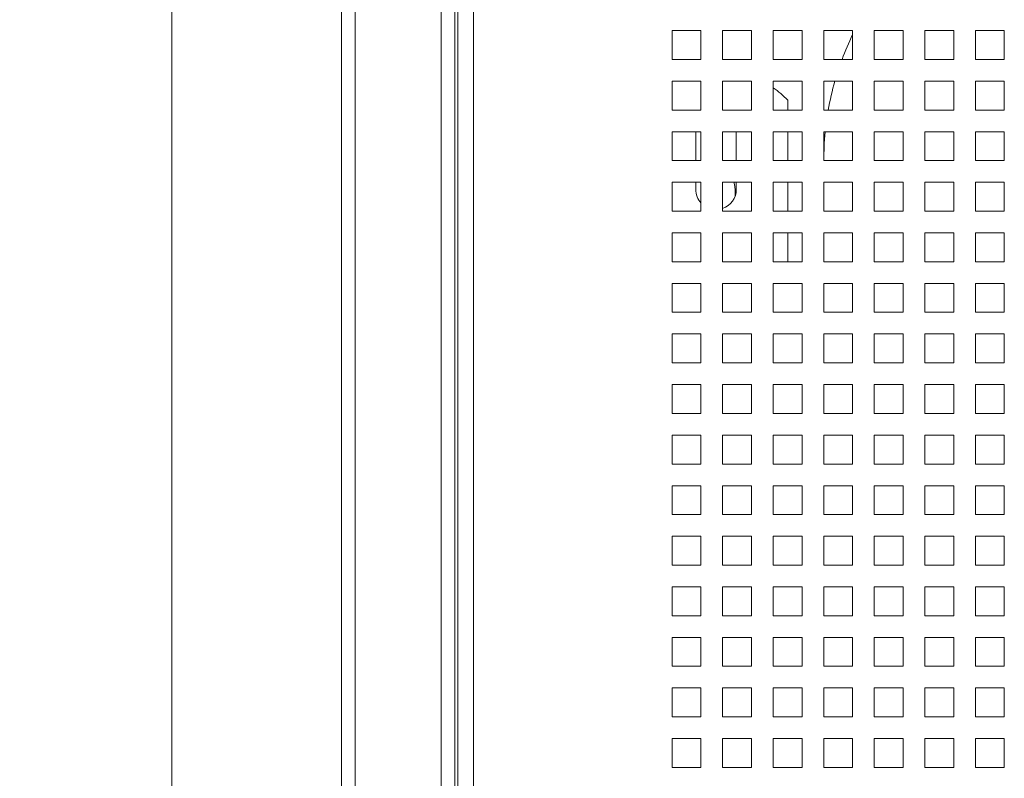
# Model space of a CAD drawing. Header units: inches. Extents: x 1 to 109, y 1 to 85.
# Tile 40 of 68: x 42.83 to 48.51, y 46.04 to 50.42. Entities that reach past the tile are written whole.
import ezdxf

# ---------------------------------------------------------------- set-up
doc = ezdxf.new("R2010")
doc.units = ezdxf.units.IN
doc.header["$MEASUREMENT"] = 0
doc.layers.add('FORMAT', color=7, linetype='Continuous')
doc.styles.add('SLDTEXTSTYLE0', font='GOTHIC.TTF', dxfattribs={"width": 0.913})
doc.dimstyles.new('SLDDIMSTYLE1', dxfattribs={"dimtxt": 0.625, "dimasz": 0.65, "dimexe": 0, "dimexo": 0.0625, "dimgap": 0.15625, "dimtad": 0, "dimtih": 1, "dimtoh": 1, "dimlfac": 1.2, "dimrnd": 1e-09, "dimzin": 12, "dimdsep": 46, "dimtxsty": 'SLDTEXTSTYLE0', "dimblk1": 'NONE', "dimblk2": 'NONE', "dimsah": 1, "dimcen": 0.09, "dimadec": 0, "dimazin": 3, "dimtfac": 1, "dimtofl": 0, "dimtmove": 0, "dimatfit": 3, "dimldrblk": 'NONE', "dimfxl": 1, "dimfrac": 2, "dimtolj": 1, "dimtzin": 12, "dimarcsym": 0})
doc.dimstyles.new('SLDDIMSTYLE3', dxfattribs={"dimtxt": 0.625, "dimasz": 0.65, "dimexe": 0, "dimexo": 0.0625, "dimgap": 0.15625, "dimtad": 0, "dimtih": 1, "dimtoh": 1, "dimlfac": 1.2, "dimrnd": 1e-09, "dimzin": 4, "dimdsep": 46, "dimtxsty": 'SLDTEXTSTYLE0', "dimblk1": 'NONE', "dimblk2": 'NONE', "dimsah": 1, "dimcen": 0.09, "dimadec": 0, "dimazin": 1, "dimtfac": 1, "dimtofl": 0, "dimtmove": 0, "dimatfit": 3, "dimldrblk": 'NONE', "dimfxl": 1, "dimfrac": 2, "dimtolj": 1, "dimtzin": 12, "dimarcsym": 0})

# ---------------------------------------------------------------- blocks, each defined once
blk = doc.blocks.new('_D_13')
at = {"color": 1, "linetype": 'Continuous', "lineweight": 0, "ltscale": 5}
blk.add_line((43.7621, 56.1456), (41.3768, 56.1456), dxfattribs=at)
at = {"color": 1, "linetype": 'Continuous', "lineweight": 0, "ltscale": 5, "char_height": 0.625, "attachment_point": 1, "style": 'SLDTEXTSTYLE0'}
for s, insert in [('2 x ', (37.4671, 56.4479)), ('20.25', (38.7909, 56.4479))]:
    blk.add_mtext(s, dxfattribs=dict(at, insert=insert))
blk = doc.blocks.new('_NONE')
blk = doc.blocks.new('_D_14')
at = {"layer": 'FORMAT', "color": 1, "ltscale": 5}
blk.add_line((43.7621, 60.5206), (41.3768, 60.5206), dxfattribs=at)
at = {"layer": 'FORMAT', "color": 1, "ltscale": 5, "char_height": 0.625, "attachment_point": 1, "style": 'SLDTEXTSTYLE0'}
for s, insert in [('2 X ', (37.3595, 60.8229)), ('25.50', (38.7909, 60.8229))]:
    blk.add_mtext(s, dxfattribs=dict(at, insert=insert))

msp = doc.modelspace()

# ---------------------------------------------------------------- linework, layer by layer
at = {"color": 7, "linetype": 'Continuous', "lineweight": 15, "ltscale": 5}
for p, q in [((43.7096, 62.1519), (43.7096, 39.5144)), ((44.6887, 41.0784), (44.6887, 60.6665)), ((44.7676, 60.6665), (44.7676, 41.0784)), ((45.2635, 41.0784), (45.2635, 60.6665)), ((45.3424, 41.0784), (45.3424, 60.6665)), ((45.3591, 41.0784), (45.3591, 60.6665)), ((45.4502, 41.2223), (45.4502, 60.5376)), ((46.7627, 50.3541), (46.5961, 50.3541)), ((46.5961, 50.3541), (46.5961, 50.1875)), ((46.7627, 50.1875), (46.7627, 50.3541)), ((47.0544, 50.3541), (46.8877, 50.3541)), ((46.8877, 50.3541), (46.8877, 50.1875)), ((47.0544, 50.1875), (47.0544, 50.3541)), ((47.3461, 50.3541), (47.1794, 50.3541)), ((47.1794, 50.3541), (47.1794, 50.1875)), ((47.3461, 50.1875), (47.3461, 50.3541)), ((47.6377, 50.3541), (47.4711, 50.3541)), ((47.4711, 50.3541), (47.4711, 50.1875)), ((47.6377, 50.1875), (47.6377, 50.3541)), ((47.9294, 50.3541), (47.7627, 50.3541)), ((47.7627, 50.3541), (47.7627, 50.1875)), ((47.9294, 50.1875), (47.9294, 50.3541)), ((48.2211, 50.3541), (48.0544, 50.3541)), ((48.0544, 50.3541), (48.0544, 50.1875)), ((48.2211, 50.1875), (48.2211, 50.3541)), ((48.5127, 50.3541), (48.3461, 50.3541)), ((48.3461, 50.3541), (48.3461, 50.1875)), ((48.5127, 50.1875), (48.5127, 50.3541)), ((46.5961, 50.1875), (46.7627, 50.1875)), ((46.8877, 50.1875), (47.0544, 50.1875)), ((47.1794, 50.1875), (47.3461, 50.1875)), ((47.4711, 50.1875), (47.6377, 50.1875)), ((47.7627, 50.1875), (47.9294, 50.1875)), ((48.0544, 50.1875), (48.2211, 50.1875)), ((48.3461, 50.1875), (48.5127, 50.1875)), ((46.7627, 50.0625), (46.5961, 50.0625)), ((46.5961, 50.0625), (46.5961, 49.8958)), ((46.7627, 49.8958), (46.7627, 50.0625)), ((47.0544, 50.0625), (46.8877, 50.0625)), ((46.8877, 50.0625), (46.8877, 49.8958)), ((47.0544, 49.8958), (47.0544, 50.0625)), ((47.3461, 50.0625), (47.1794, 50.0625)), ((47.1794, 50.0625), (47.1794, 49.8958)), ((47.3461, 49.8958), (47.3461, 50.0625)), ((47.6377, 50.0625), (47.4711, 50.0625)), ((47.4711, 50.0625), (47.4711, 49.8958)), ((47.6377, 49.8958), (47.6377, 50.0625)), ((47.9294, 50.0625), (47.7627, 50.0625)), ((47.7627, 50.0625), (47.7627, 49.8958)), ((47.9294, 49.8958), (47.9294, 50.0625)), ((48.2211, 50.0625), (48.0544, 50.0625)), ((48.0544, 50.0625), (48.0544, 49.8958)), ((48.2211, 49.8958), (48.2211, 50.0625)), ((48.5127, 50.0625), (48.3461, 50.0625)), ((48.3461, 50.0625), (48.3461, 49.8958)), ((48.5127, 49.8958), (48.5127, 50.0625)), ((47.2629, 49.9522), (47.2629, 49.8958)), ((46.5961, 49.8958), (46.7627, 49.8958)), ((46.8877, 49.8958), (47.0544, 49.8958)), ((47.1794, 49.8958), (47.3461, 49.8958)), ((47.4711, 49.8958), (47.6377, 49.8958)), ((47.7627, 49.8958), (47.9294, 49.8958)), ((48.0544, 49.8958), (48.2211, 49.8958)), ((48.3461, 49.8958), (48.5127, 49.8958)), ((46.7627, 49.7708), (46.5961, 49.7708)), ((46.5961, 49.7708), (46.5961, 49.6041)), ((46.7325, 49.6041), (46.7325, 49.7708)), ((46.7627, 49.6041), (46.7627, 49.7708)), ((47.0544, 49.7708), (46.8877, 49.7708)), ((46.8877, 49.7708), (46.8877, 49.6041)), ((46.9666, 49.7708), (46.9666, 49.6041)), ((47.0544, 49.6041), (47.0544, 49.7708)), ((47.3461, 49.7708), (47.1794, 49.7708)), ((47.1794, 49.7708), (47.1794, 49.6041)), ((47.2629, 49.7708), (47.2629, 49.6041)), ((47.3461, 49.6041), (47.3461, 49.7708)), ((47.6377, 49.7708), (47.4711, 49.7708)), ((47.4711, 49.7708), (47.4711, 49.6041)), ((47.6377, 49.6041), (47.6377, 49.7708)), ((47.9294, 49.7708), (47.7627, 49.7708)), ((47.7627, 49.7708), (47.7627, 49.6041)), ((47.9294, 49.6041), (47.9294, 49.7708)), ((48.2211, 49.7708), (48.0544, 49.7708)), ((48.0544, 49.7708), (48.0544, 49.6041)), ((48.2211, 49.6041), (48.2211, 49.7708)), ((48.5127, 49.7708), (48.3461, 49.7708)), ((48.3461, 49.7708), (48.3461, 49.6041)), ((48.5127, 49.6041), (48.5127, 49.7708)), ((46.5961, 49.6041), (46.7627, 49.6041)), ((46.8877, 49.6041), (47.0544, 49.6041)), ((47.1794, 49.6041), (47.3461, 49.6041)), ((47.4711, 49.6041), (47.6377, 49.6041)), ((47.4712, 49.6048), (47.4712, 49.6041)), ((47.7627, 49.6041), (47.9294, 49.6041)), ((48.0544, 49.6041), (48.2211, 49.6041)), ((48.3461, 49.6041), (48.5127, 49.6041)), ((46.7627, 49.4791), (46.5961, 49.4791)), ((46.5961, 49.4791), (46.5961, 49.3125)), ((46.7325, 49.4381), (46.7325, 49.4791)), ((46.7325, 49.4762), (46.7335, 49.4791)), ((46.7627, 49.3125), (46.7627, 49.4791)), ((47.0544, 49.4791), (46.8877, 49.4791)), ((46.8877, 49.4791), (46.8877, 49.3125)), ((46.96, 49.4373), (46.96, 49.3993)), ((46.9666, 49.4791), (46.9666, 49.4381)), ((47.0544, 49.3125), (47.0544, 49.4791)), ((47.3461, 49.4791), (47.1794, 49.4791)), ((47.1794, 49.4791), (47.1794, 49.3125)), ((47.2629, 49.4791), (47.2629, 49.3125)), ((47.3461, 49.3125), (47.3461, 49.4791)), ((47.6377, 49.4791), (47.4711, 49.4791)), ((47.4711, 49.4791), (47.4711, 49.3125)), ((47.4712, 49.4791), (47.4712, 49.3125)), ((47.6377, 49.3125), (47.6377, 49.4791)), ((47.9294, 49.4791), (47.7627, 49.4791)), ((47.7627, 49.4791), (47.7627, 49.3125)), ((47.9294, 49.3125), (47.9294, 49.4791)), ((48.2211, 49.4791), (48.0544, 49.4791)), ((48.0544, 49.4791), (48.0544, 49.3125)), ((48.2211, 49.3125), (48.2211, 49.4791)), ((48.5127, 49.4791), (48.3461, 49.4791)), ((48.3461, 49.4791), (48.3461, 49.3125)), ((48.5127, 49.3125), (48.5127, 49.4791)), ((46.5961, 49.3125), (46.7627, 49.3125)), ((46.8877, 49.3125), (47.0544, 49.3125)), ((47.1794, 49.3125), (47.3461, 49.3125)), ((47.4711, 49.3125), (47.6377, 49.3125)), ((47.7627, 49.3125), (47.9294, 49.3125)), ((48.0544, 49.3125), (48.2211, 49.3125)), ((48.3461, 49.3125), (48.5127, 49.3125)), ((46.7627, 49.1875), (46.5961, 49.1875)), ((46.5961, 49.1875), (46.5961, 49.0208)), ((46.7627, 49.0208), (46.7627, 49.1875)), ((47.0544, 49.1875), (46.8877, 49.1875)), ((46.8877, 49.1875), (46.8877, 49.0208)), ((47.0544, 49.0208), (47.0544, 49.1875)), ((47.3461, 49.1875), (47.1794, 49.1875)), ((47.1794, 49.1875), (47.1794, 49.0208)), ((47.2629, 49.1875), (47.2629, 49.0208)), ((47.3461, 49.0208), (47.3461, 49.1875)), ((47.6377, 49.1875), (47.4711, 49.1875)), ((47.4711, 49.1875), (47.4711, 49.0208)), ((47.4712, 49.1875), (47.4712, 49.0208)), ((47.6377, 49.0208), (47.6377, 49.1875)), ((47.9294, 49.1875), (47.7627, 49.1875)), ((47.7627, 49.1875), (47.7627, 49.0208)), ((47.9294, 49.0208), (47.9294, 49.1875)), ((48.2211, 49.1875), (48.0544, 49.1875)), ((48.0544, 49.1875), (48.0544, 49.0208)), ((48.2211, 49.0208), (48.2211, 49.1875)), ((48.5127, 49.1875), (48.3461, 49.1875)), ((48.3461, 49.1875), (48.3461, 49.0208)), ((48.5127, 49.0208), (48.5127, 49.1875)), ((46.5961, 49.0208), (46.7627, 49.0208)), ((46.8877, 49.0208), (47.0544, 49.0208)), ((47.1794, 49.0208), (47.3461, 49.0208)), ((47.4711, 49.0208), (47.6377, 49.0208)), ((47.7627, 49.0208), (47.9294, 49.0208)), ((48.0544, 49.0208), (48.2211, 49.0208)), ((48.3461, 49.0208), (48.5127, 49.0208)), ((46.7627, 48.8958), (46.5961, 48.8958)), ((46.5961, 48.8958), (46.5961, 48.7291)), ((46.7627, 48.7291), (46.7627, 48.8958)), ((47.0544, 48.8958), (46.8877, 48.8958)), ((46.8877, 48.8958), (46.8877, 48.7291)), ((47.0544, 48.7291), (47.0544, 48.8958)), ((47.3461, 48.8958), (47.1794, 48.8958)), ((47.1794, 48.8958), (47.1794, 48.7291)), ((47.3461, 48.7291), (47.3461, 48.8958)), ((47.6377, 48.8958), (47.4711, 48.8958)), ((47.4711, 48.8958), (47.4711, 48.7291)), ((47.6377, 48.7291), (47.6377, 48.8958)), ((47.9294, 48.8958), (47.7627, 48.8958)), ((47.7627, 48.8958), (47.7627, 48.7291)), ((47.9294, 48.7291), (47.9294, 48.8958)), ((48.2211, 48.8958), (48.0544, 48.8958)), ((48.0544, 48.8958), (48.0544, 48.7291)), ((48.2211, 48.7291), (48.2211, 48.8958)), ((48.5127, 48.8958), (48.3461, 48.8958)), ((48.3461, 48.8958), (48.3461, 48.7291)), ((48.5127, 48.7291), (48.5127, 48.8958)), ((46.5961, 48.7291), (46.7627, 48.7291)), ((46.8877, 48.7291), (47.0544, 48.7291)), ((47.1794, 48.7291), (47.3461, 48.7291)), ((47.4711, 48.7291), (47.6377, 48.7291)), ((47.7627, 48.7291), (47.9294, 48.7291)), ((48.0544, 48.7291), (48.2211, 48.7291)), ((48.3461, 48.7291), (48.5127, 48.7291)), ((46.7627, 48.6041), (46.5961, 48.6041)), ((46.5961, 48.6041), (46.5961, 48.4375)), ((46.7627, 48.4375), (46.7627, 48.6041)), ((47.0544, 48.6041), (46.8877, 48.6041)), ((46.8877, 48.6041), (46.8877, 48.4375)), ((47.0544, 48.4375), (47.0544, 48.6041)), ((47.3461, 48.6041), (47.1794, 48.6041)), ((47.1794, 48.6041), (47.1794, 48.4375)), ((47.3461, 48.4375), (47.3461, 48.6041)), ((47.6377, 48.6041), (47.4711, 48.6041)), ((47.4711, 48.6041), (47.4711, 48.4375)), ((47.6377, 48.4375), (47.6377, 48.6041)), ((47.9294, 48.6041), (47.7627, 48.6041)), ((47.7627, 48.6041), (47.7627, 48.4375)), ((47.9294, 48.4375), (47.9294, 48.6041)), ((48.2211, 48.6041), (48.0544, 48.6041)), ((48.0544, 48.6041), (48.0544, 48.4375)), ((48.2211, 48.4375), (48.2211, 48.6041)), ((48.5127, 48.6041), (48.3461, 48.6041)), ((48.3461, 48.6041), (48.3461, 48.4375)), ((48.5127, 48.4375), (48.5127, 48.6041)), ((46.5961, 48.4375), (46.7627, 48.4375)), ((46.8877, 48.4375), (47.0544, 48.4375)), ((47.1794, 48.4375), (47.3461, 48.4375)), ((47.4711, 48.4375), (47.6377, 48.4375)), ((47.7627, 48.4375), (47.9294, 48.4375)), ((48.0544, 48.4375), (48.2211, 48.4375)), ((48.3461, 48.4375), (48.5127, 48.4375)), ((46.7627, 48.3125), (46.5961, 48.3125)), ((46.5961, 48.3125), (46.5961, 48.1458)), ((46.7627, 48.1458), (46.7627, 48.3125)), ((47.0544, 48.3125), (46.8877, 48.3125)), ((46.8877, 48.3125), (46.8877, 48.1458)), ((47.0544, 48.1458), (47.0544, 48.3125)), ((47.3461, 48.3125), (47.1794, 48.3125)), ((47.1794, 48.3125), (47.1794, 48.1458)), ((47.3461, 48.1458), (47.3461, 48.3125)), ((47.6377, 48.3125), (47.4711, 48.3125)), ((47.4711, 48.3125), (47.4711, 48.1458)), ((47.6377, 48.1458), (47.6377, 48.3125)), ((47.9294, 48.3125), (47.7627, 48.3125)), ((47.7627, 48.3125), (47.7627, 48.1458)), ((47.9294, 48.1458), (47.9294, 48.3125)), ((48.2211, 48.3125), (48.0544, 48.3125)), ((48.0544, 48.3125), (48.0544, 48.1458)), ((48.2211, 48.1458), (48.2211, 48.3125)), ((48.5127, 48.3125), (48.3461, 48.3125)), ((48.3461, 48.3125), (48.3461, 48.1458)), ((48.5127, 48.1458), (48.5127, 48.3125)), ((46.5961, 48.1458), (46.7627, 48.1458)), ((46.8877, 48.1458), (47.0544, 48.1458)), ((47.1794, 48.1458), (47.3461, 48.1458)), ((47.4711, 48.1458), (47.6377, 48.1458)), ((47.7627, 48.1458), (47.9294, 48.1458)), ((48.0544, 48.1458), (48.2211, 48.1458)), ((48.3461, 48.1458), (48.5127, 48.1458)), ((46.7627, 48.0208), (46.5961, 48.0208)), ((46.5961, 48.0208), (46.5961, 47.8541)), ((46.7627, 47.8541), (46.7627, 48.0208)), ((47.0544, 48.0208), (46.8877, 48.0208)), ((46.8877, 48.0208), (46.8877, 47.8541)), ((47.0544, 47.8541), (47.0544, 48.0208)), ((47.3461, 48.0208), (47.1794, 48.0208)), ((47.1794, 48.0208), (47.1794, 47.8541)), ((47.3461, 47.8541), (47.3461, 48.0208)), ((47.6377, 48.0208), (47.4711, 48.0208)), ((47.4711, 48.0208), (47.4711, 47.8541)), ((47.6377, 47.8541), (47.6377, 48.0208)), ((47.9294, 48.0208), (47.7627, 48.0208)), ((47.7627, 48.0208), (47.7627, 47.8541)), ((47.9294, 47.8541), (47.9294, 48.0208)), ((48.2211, 48.0208), (48.0544, 48.0208)), ((48.0544, 48.0208), (48.0544, 47.8541)), ((48.2211, 47.8541), (48.2211, 48.0208)), ((48.5127, 48.0208), (48.3461, 48.0208)), ((48.3461, 48.0208), (48.3461, 47.8541)), ((48.5127, 47.8541), (48.5127, 48.0208)), ((46.5961, 47.8541), (46.7627, 47.8541)), ((46.8877, 47.8541), (47.0544, 47.8541)), ((47.1794, 47.8541), (47.3461, 47.8541)), ((47.4711, 47.8541), (47.6377, 47.8541)), ((47.7627, 47.8541), (47.9294, 47.8541)), ((48.0544, 47.8541), (48.2211, 47.8541)), ((48.3461, 47.8541), (48.5127, 47.8541)), ((46.7627, 47.7291), (46.5961, 47.7291)), ((46.5961, 47.7291), (46.5961, 47.5625)), ((46.7627, 47.5625), (46.7627, 47.7291)), ((47.0544, 47.7291), (46.8877, 47.7291)), ((46.8877, 47.7291), (46.8877, 47.5625)), ((47.0544, 47.5625), (47.0544, 47.7291)), ((47.3461, 47.7291), (47.1794, 47.7291)), ((47.1794, 47.7291), (47.1794, 47.5625)), ((47.3461, 47.5625), (47.3461, 47.7291)), ((47.6377, 47.7291), (47.4711, 47.7291)), ((47.4711, 47.7291), (47.4711, 47.5625)), ((47.6377, 47.5625), (47.6377, 47.7291)), ((47.9294, 47.7291), (47.7627, 47.7291)), ((47.7627, 47.7291), (47.7627, 47.5625)), ((47.9294, 47.5625), (47.9294, 47.7291)), ((48.2211, 47.7291), (48.0544, 47.7291)), ((48.0544, 47.7291), (48.0544, 47.5625)), ((48.2211, 47.5625), (48.2211, 47.7291)), ((48.5127, 47.7291), (48.3461, 47.7291)), ((48.3461, 47.7291), (48.3461, 47.5625)), ((48.5127, 47.5625), (48.5127, 47.7291)), ((46.5961, 47.5625), (46.7627, 47.5625)), ((46.8877, 47.5625), (47.0544, 47.5625)), ((47.1794, 47.5625), (47.3461, 47.5625)), ((47.4711, 47.5625), (47.6377, 47.5625)), ((47.7627, 47.5625), (47.9294, 47.5625)), ((48.0544, 47.5625), (48.2211, 47.5625)), ((48.3461, 47.5625), (48.5127, 47.5625)), ((46.7627, 47.4375), (46.5961, 47.4375)), ((46.5961, 47.4375), (46.5961, 47.2708)), ((46.7627, 47.2708), (46.7627, 47.4375)), ((47.0544, 47.4375), (46.8877, 47.4375)), ((46.8877, 47.4375), (46.8877, 47.2708)), ((47.0544, 47.2708), (47.0544, 47.4375)), ((47.3461, 47.4375), (47.1794, 47.4375)), ((47.1794, 47.4375), (47.1794, 47.2708)), ((47.3461, 47.2708), (47.3461, 47.4375)), ((47.6377, 47.4375), (47.4711, 47.4375)), ((47.4711, 47.4375), (47.4711, 47.2708)), ((47.6377, 47.2708), (47.6377, 47.4375)), ((47.9294, 47.4375), (47.7627, 47.4375)), ((47.7627, 47.4375), (47.7627, 47.2708)), ((47.9294, 47.2708), (47.9294, 47.4375)), ((48.2211, 47.4375), (48.0544, 47.4375)), ((48.0544, 47.4375), (48.0544, 47.2708)), ((48.2211, 47.2708), (48.2211, 47.4375)), ((48.5127, 47.4375), (48.3461, 47.4375)), ((48.3461, 47.4375), (48.3461, 47.2708)), ((48.5127, 47.2708), (48.5127, 47.4375)), ((46.5961, 47.2708), (46.7627, 47.2708)), ((46.8877, 47.2708), (47.0544, 47.2708)), ((47.1794, 47.2708), (47.3461, 47.2708)), ((47.4711, 47.2708), (47.6377, 47.2708)), ((47.7627, 47.2708), (47.9294, 47.2708)), ((48.0544, 47.2708), (48.2211, 47.2708)), ((48.3461, 47.2708), (48.5127, 47.2708)), ((46.7627, 47.1458), (46.5961, 47.1458)), ((46.5961, 47.1458), (46.5961, 46.9791)), ((46.7627, 46.9791), (46.7627, 47.1458)), ((47.0544, 47.1458), (46.8877, 47.1458)), ((46.8877, 47.1458), (46.8877, 46.9791)), ((47.0544, 46.9791), (47.0544, 47.1458)), ((47.3461, 47.1458), (47.1794, 47.1458)), ((47.1794, 47.1458), (47.1794, 46.9791)), ((47.3461, 46.9791), (47.3461, 47.1458)), ((47.6377, 47.1458), (47.4711, 47.1458)), ((47.4711, 47.1458), (47.4711, 46.9791)), ((47.6377, 46.9791), (47.6377, 47.1458)), ((47.9294, 47.1458), (47.7627, 47.1458)), ((47.7627, 47.1458), (47.7627, 46.9791)), ((47.9294, 46.9791), (47.9294, 47.1458)), ((48.2211, 47.1458), (48.0544, 47.1458)), ((48.0544, 47.1458), (48.0544, 46.9791)), ((48.2211, 46.9791), (48.2211, 47.1458)), ((48.5127, 47.1458), (48.3461, 47.1458)), ((48.3461, 47.1458), (48.3461, 46.9791)), ((48.5127, 46.9791), (48.5127, 47.1458)), ((46.5961, 46.9791), (46.7627, 46.9791)), ((46.8877, 46.9791), (47.0544, 46.9791)), ((47.1794, 46.9791), (47.3461, 46.9791)), ((47.4711, 46.9791), (47.6377, 46.9791)), ((47.7627, 46.9791), (47.9294, 46.9791)), ((48.0544, 46.9791), (48.2211, 46.9791)), ((48.3461, 46.9791), (48.5127, 46.9791)), ((46.7627, 46.8541), (46.5961, 46.8541)), ((46.5961, 46.8541), (46.5961, 46.6875)), ((46.7627, 46.6875), (46.7627, 46.8541)), ((47.0544, 46.8541), (46.8877, 46.8541)), ((46.8877, 46.8541), (46.8877, 46.6875)), ((47.0544, 46.6875), (47.0544, 46.8541)), ((47.3461, 46.8541), (47.1794, 46.8541)), ((47.1794, 46.8541), (47.1794, 46.6875)), ((47.3461, 46.6875), (47.3461, 46.8541)), ((47.6377, 46.8541), (47.4711, 46.8541)), ((47.4711, 46.8541), (47.4711, 46.6875)), ((47.6377, 46.6875), (47.6377, 46.8541)), ((47.9294, 46.8541), (47.7627, 46.8541)), ((47.7627, 46.8541), (47.7627, 46.6875)), ((47.9294, 46.6875), (47.9294, 46.8541)), ((48.2211, 46.8541), (48.0544, 46.8541)), ((48.0544, 46.8541), (48.0544, 46.6875)), ((48.2211, 46.6875), (48.2211, 46.8541)), ((48.5127, 46.8541), (48.3461, 46.8541)), ((48.3461, 46.8541), (48.3461, 46.6875)), ((48.5127, 46.6875), (48.5127, 46.8541)), ((46.5961, 46.6875), (46.7627, 46.6875)), ((46.8877, 46.6875), (47.0544, 46.6875)), ((47.1794, 46.6875), (47.3461, 46.6875)), ((47.4711, 46.6875), (47.6377, 46.6875)), ((47.7627, 46.6875), (47.9294, 46.6875)), ((48.0544, 46.6875), (48.2211, 46.6875)), ((48.3461, 46.6875), (48.5127, 46.6875)), ((46.7627, 46.5625), (46.5961, 46.5625)), ((46.5961, 46.5625), (46.5961, 46.3958)), ((46.7627, 46.3958), (46.7627, 46.5625)), ((47.0544, 46.5625), (46.8877, 46.5625)), ((46.8877, 46.5625), (46.8877, 46.3958)), ((47.0544, 46.3958), (47.0544, 46.5625)), ((47.3461, 46.5625), (47.1794, 46.5625)), ((47.1794, 46.5625), (47.1794, 46.3958)), ((47.3461, 46.3958), (47.3461, 46.5625)), ((47.6377, 46.5625), (47.4711, 46.5625)), ((47.4711, 46.5625), (47.4711, 46.3958)), ((47.6377, 46.3958), (47.6377, 46.5625)), ((47.9294, 46.5625), (47.7627, 46.5625)), ((47.7627, 46.5625), (47.7627, 46.3958)), ((47.9294, 46.3958), (47.9294, 46.5625)), ((48.2211, 46.5625), (48.0544, 46.5625)), ((48.0544, 46.5625), (48.0544, 46.3958)), ((48.2211, 46.3958), (48.2211, 46.5625)), ((48.5127, 46.5625), (48.3461, 46.5625)), ((48.3461, 46.5625), (48.3461, 46.3958)), ((48.5127, 46.3958), (48.5127, 46.5625)), ((46.5961, 46.3958), (46.7627, 46.3958)), ((46.8877, 46.3958), (47.0544, 46.3958)), ((47.1794, 46.3958), (47.3461, 46.3958)), ((47.4711, 46.3958), (47.6377, 46.3958)), ((47.7627, 46.3958), (47.9294, 46.3958)), ((48.0544, 46.3958), (48.2211, 46.3958)), ((48.3461, 46.3958), (48.5127, 46.3958)), ((46.7627, 46.2708), (46.5961, 46.2708)), ((46.5961, 46.2708), (46.5961, 46.1041)), ((46.7627, 46.1041), (46.7627, 46.2708)), ((47.0544, 46.2708), (46.8877, 46.2708)), ((46.8877, 46.2708), (46.8877, 46.1041)), ((47.0544, 46.1041), (47.0544, 46.2708)), ((47.3461, 46.2708), (47.1794, 46.2708)), ((47.1794, 46.2708), (47.1794, 46.1041)), ((47.3461, 46.1041), (47.3461, 46.2708)), ((47.6377, 46.2708), (47.4711, 46.2708)), ((47.4711, 46.2708), (47.4711, 46.1041)), ((47.6377, 46.1041), (47.6377, 46.2708)), ((47.9294, 46.2708), (47.7627, 46.2708)), ((47.7627, 46.2708), (47.7627, 46.1041)), ((47.9294, 46.1041), (47.9294, 46.2708)), ((48.2211, 46.2708), (48.0544, 46.2708)), ((48.0544, 46.2708), (48.0544, 46.1041)), ((48.2211, 46.1041), (48.2211, 46.2708)), ((48.5127, 46.2708), (48.3461, 46.2708)), ((48.3461, 46.2708), (48.3461, 46.1041)), ((48.5127, 46.1041), (48.5127, 46.2708)), ((46.5961, 46.1041), (46.7627, 46.1041)), ((46.8877, 46.1041), (47.0544, 46.1041)), ((47.1794, 46.1041), (47.3461, 46.1041)), ((47.4711, 46.1041), (47.6377, 46.1041)), ((47.7627, 46.1041), (47.9294, 46.1041)), ((48.0544, 46.1041), (48.2211, 46.1041)), ((48.3461, 46.1041), (48.5127, 46.1041))]:
    msp.add_line(p, q, dxfattribs=at)
at = {"color": 7, "linetype": 'Continuous', "lineweight": 15, "ltscale": 5, "flags": 128}
for points in [[(47.4795, 49.7708), (47.4743, 49.7054), (47.4712, 49.6048)], [(46.9522, 49.4791), (46.9566, 49.4653), (46.96, 49.4373)]]:
    msp.add_lwpolyline(points, dxfattribs=at)
at = {"color": 7, "linetype": 'Continuous', "lineweight": 15, "ltscale": 25}
for centre, radius, start, end in [((49.1379, 49.6048), 1.6667, 154.1704, 159.5371), ((49.1379, 49.6048), 1.6667, 164.0618, 169.9446), ((46.8462, 49.5563), 0.5747, 43.5332, 54.5699), ((46.8495, 49.4381), 0.1171, 180, 222.1442), ((46.8495, 49.4381), 0.1171, 289.0357, 0)]:
    msp.add_arc(centre, radius, start, end, dxfattribs=at)

# ---------------------------------------------------------------- dimensions: what is measured, and where the dimension line sits
at = {"color": 1, "linetype": 'Continuous', "lineweight": 0, "ltscale": 5}
dim = msp.add_ordinate_dim(feature_location=(44.0121, 56.1456), offset=(-2.6352, 0), dtype=0, origin=(44.7676, 39.2709), text='2 x <>', dimstyle='SLDDIMSTYLE1', dxfattribs=at)
dim.commit()
dim.dimension.update_dxf_attribs({"geometry": '_D_13', "text_midpoint": (39.422, 56.1456)})
at = {"layer": 'FORMAT', "color": 1, "ltscale": 5}
dim = msp.add_ordinate_dim(feature_location=(44.0121, 60.5206), offset=(-2.6352, 0), dtype=0, origin=(44.7676, 39.2709), text='2 X <>', dimstyle='SLDDIMSTYLE3', dxfattribs=at)
dim.commit()
dim.dimension.update_dxf_attribs({"geometry": '_D_14', "text_midpoint": (39.3681, 60.5206)})

doc.saveas('drawing.dxf')
